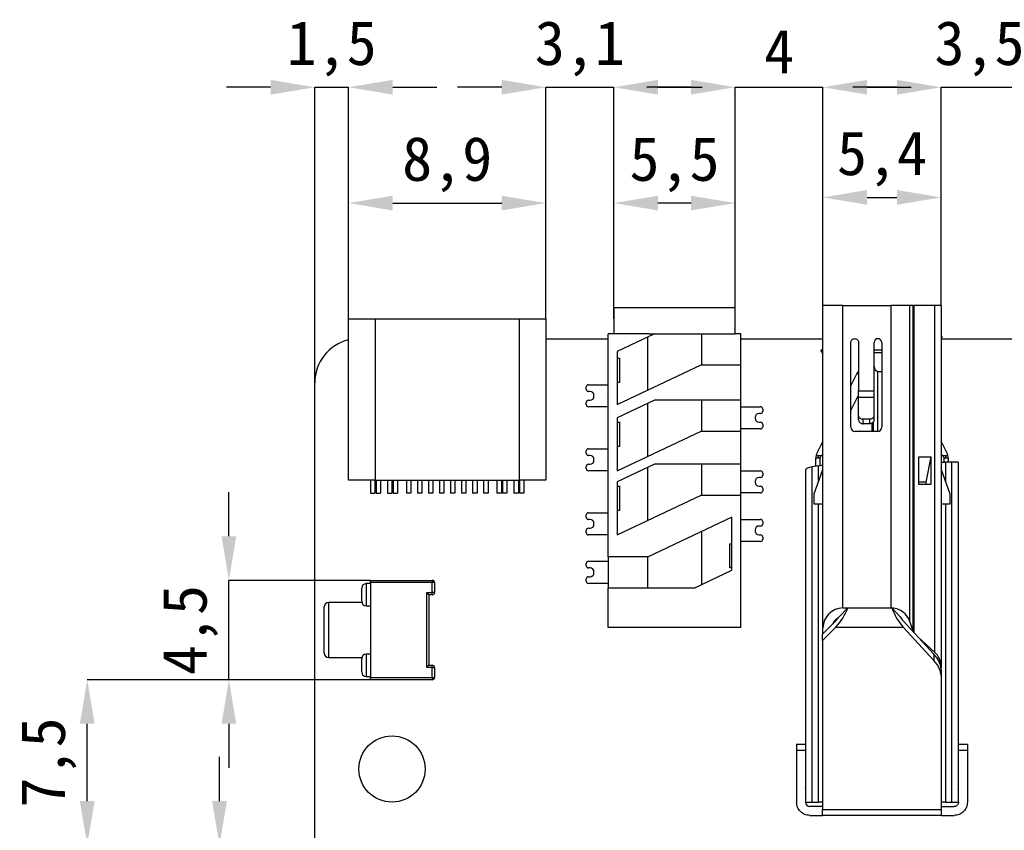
# Model space of a CAD drawing. Header units: millimetres. Extents: x 1690 to 1902, y 2170 to 2414.
# Tile 13 of 35: x 1692 to 1736, y 2293 to 2330. Entities that reach past the tile are written whole.
import ezdxf

# ---------------------------------------------------------------- set-up
doc = ezdxf.new("R2010")
doc.units = ezdxf.units.MM
doc.styles.add('黑体高度2mm', font='simhei.ttf', dxfattribs={"height": 2})
doc.dimstyles.new('红色高度2mm', dxfattribs={"dimtxt": 2, "dimasz": 2, "dimexe": 0, "dimexo": 0, "dimtad": 1, "dimdec": 1, "dimtxsty": '黑体高度2mm', "dimcen": 2.5, "dimclrd": 1, "dimclre": 1, "dimclrt": 1, "dimadec": 0, "dimazin": 0, "dimtfac": 1, "dimtdec": 1, "dimtmove": 0, "dimatfit": 3, "dimfxl": 1, "dimarcsym": 0})

# ---------------------------------------------------------------- blocks, each defined once
blk = doc.blocks.new('*D8')
at = {"color": 1, "lineweight": -2, "transparency": 16777216}
for p, q in [((1702.918, 2327.095), (1700.918, 2327.095)), ((1704.918, 2313.704), (1704.918, 2327.095)), ((1704.918, 2327.095), (1706.448, 2327.095)), ((1706.448, 2316.599), (1706.448, 2327.095)), ((1708.448, 2327.095), (1710.448, 2327.095))]:
    blk.add_line(p, q, dxfattribs=at)
at = {"color": 1, "transparency": 16777216}
for points in [[(1702.918, 2327.428), (1702.918, 2326.761), (1704.918, 2327.095)], [(1708.448, 2327.428), (1708.448, 2326.761), (1706.448, 2327.095)]]:
    blk.add_solid(points, dxfattribs=at)
at = {"layer": 'Defpoints', "color": 0, "transparency": 16777216}
for p in [(1706.448, 2327.095), (1706.448, 2316.599), (1704.918, 2313.704)]:
    blk.add_point(p, dxfattribs=at)
at = {"color": 1, "transparency": 16777216, "insert": (1705.683, 2328.843), "char_height": 2, "attachment_point": 5, "style": '黑体高度2mm'}
blk.add_mtext('1,5', dxfattribs=at)
blk = doc.blocks.new('*D9')
at = {"color": 1, "lineweight": -2, "transparency": 16777216}
for p, q in [((1706.448, 2316.599), (1706.448, 2321.847)), ((1708.448, 2321.847), (1713.388, 2321.847)), ((1715.388, 2316.599), (1715.388, 2321.847))]:
    blk.add_line(p, q, dxfattribs=at)
at = {"color": 1, "transparency": 16777216}
for points in [[(1708.448, 2322.18), (1708.448, 2321.514), (1706.448, 2321.847)], [(1713.388, 2322.18), (1713.388, 2321.514), (1715.388, 2321.847)]]:
    blk.add_solid(points, dxfattribs=at)
at = {"layer": 'Defpoints', "color": 0, "transparency": 16777216}
for p in [(1715.388, 2321.847), (1706.448, 2316.599), (1715.388, 2316.599)]:
    blk.add_point(p, dxfattribs=at)
at = {"color": 1, "transparency": 16777216, "insert": (1710.918, 2323.596), "char_height": 2, "attachment_point": 5, "style": '黑体高度2mm'}
blk.add_mtext('8,9', dxfattribs=at)
blk = doc.blocks.new('*D10')
at = {"color": 1, "lineweight": -2, "transparency": 16777216}
for p, q in [((1713.388, 2327.095), (1711.388, 2327.095)), ((1715.388, 2316.599), (1715.388, 2327.095)), ((1715.388, 2327.095), (1718.468, 2327.095)), ((1718.468, 2316.599), (1718.468, 2327.095)), ((1720.468, 2327.095), (1722.468, 2327.095))]:
    blk.add_line(p, q, dxfattribs=at)
at = {"color": 1, "transparency": 16777216}
for points in [[(1713.388, 2327.428), (1713.388, 2326.761), (1715.388, 2327.095)], [(1720.468, 2327.428), (1720.468, 2326.761), (1718.468, 2327.095)]]:
    blk.add_solid(points, dxfattribs=at)
at = {"layer": 'Defpoints', "color": 0, "transparency": 16777216}
for p in [(1718.468, 2327.095), (1715.388, 2316.599), (1718.468, 2316.599)]:
    blk.add_point(p, dxfattribs=at)
at = {"color": 1, "transparency": 16777216, "insert": (1716.928, 2328.843), "char_height": 2, "attachment_point": 5, "style": '黑体高度2mm'}
blk.add_mtext('3,1', dxfattribs=at)
blk = doc.blocks.new('*D11')
at = {"color": 1, "lineweight": -2, "transparency": 16777216}
for p, q in [((1718.468, 2317.116), (1718.468, 2321.847)), ((1721.968, 2321.847), (1720.468, 2321.847)), ((1723.968, 2317.116), (1723.968, 2321.847))]:
    blk.add_line(p, q, dxfattribs=at)
at = {"color": 1, "transparency": 16777216}
for points in [[(1720.468, 2322.18), (1720.468, 2321.514), (1718.468, 2321.847)], [(1721.968, 2322.18), (1721.968, 2321.514), (1723.968, 2321.847)]]:
    blk.add_solid(points, dxfattribs=at)
at = {"layer": 'Defpoints', "color": 0, "transparency": 16777216}
for p in [(1718.468, 2321.847), (1718.468, 2317.116), (1723.968, 2317.116)]:
    blk.add_point(p, dxfattribs=at)
at = {"color": 1, "transparency": 16777216, "insert": (1721.218, 2323.596), "char_height": 2, "attachment_point": 5, "style": '黑体高度2mm'}
blk.add_mtext('5,5', dxfattribs=at)
blk = doc.blocks.new('*D12')
at = {"color": 1, "lineweight": -2, "transparency": 16777216}
for p, q in [((1721.968, 2327.095), (1719.968, 2327.095)), ((1723.968, 2317.116), (1723.968, 2327.095)), ((1723.968, 2327.095), (1727.943, 2327.095)), ((1727.943, 2317.116), (1727.943, 2327.095)), ((1729.943, 2327.095), (1731.943, 2327.095))]:
    blk.add_line(p, q, dxfattribs=at)
at = {"color": 1, "transparency": 16777216}
for points in [[(1721.968, 2327.428), (1721.968, 2326.761), (1723.968, 2327.095)], [(1729.943, 2327.428), (1729.943, 2326.761), (1727.943, 2327.095)]]:
    blk.add_solid(points, dxfattribs=at)
at = {"layer": 'Defpoints', "color": 0, "transparency": 16777216}
for p in [(1727.943, 2327.095), (1723.968, 2317.116), (1727.943, 2317.116)]:
    blk.add_point(p, dxfattribs=at)
at = {"color": 1, "transparency": 16777216, "insert": (1725.956, 2328.72), "char_height": 2, "attachment_point": 5, "style": '黑体高度2mm'}
blk.add_mtext('4', dxfattribs=at)
blk = doc.blocks.new('*D13')
at = {"color": 1, "lineweight": -2, "transparency": 16777216}
for p, q in [((1727.943, 2317.204), (1727.943, 2322.105)), ((1729.943, 2322.105), (1731.293, 2322.105)), ((1733.293, 2317.204), (1733.293, 2322.105))]:
    blk.add_line(p, q, dxfattribs=at)
at = {"color": 1, "transparency": 16777216}
for points in [[(1729.943, 2322.438), (1729.943, 2321.772), (1727.943, 2322.105)], [(1731.293, 2322.438), (1731.293, 2321.772), (1733.293, 2322.105)]]:
    blk.add_solid(points, dxfattribs=at)
at = {"layer": 'Defpoints', "color": 0, "transparency": 16777216}
for p in [(1733.293, 2322.105), (1727.943, 2317.204), (1733.293, 2317.204)]:
    blk.add_point(p, dxfattribs=at)
at = {"color": 1, "transparency": 16777216, "insert": (1730.618, 2323.854), "char_height": 2, "attachment_point": 5, "style": '黑体高度2mm'}
blk.add_mtext('5,4', dxfattribs=at)
blk = doc.blocks.new('*D14')
at = {"color": 1, "lineweight": -2, "transparency": 16777216}
for p, q in [((1731.293, 2327.095), (1729.293, 2327.095)), ((1733.293, 2317.204), (1733.293, 2327.095)), ((1733.293, 2327.095), (1736.778, 2327.095)), ((1736.778, 2317.204), (1736.778, 2327.095)), ((1738.778, 2327.095), (1740.778, 2327.095))]:
    blk.add_line(p, q, dxfattribs=at)
at = {"color": 1, "transparency": 16777216}
for points in [[(1731.293, 2327.428), (1731.293, 2326.761), (1733.293, 2327.095)], [(1738.778, 2327.428), (1738.778, 2326.761), (1736.778, 2327.095)]]:
    blk.add_solid(points, dxfattribs=at)
at = {"layer": 'Defpoints', "color": 0, "transparency": 16777216}
for p in [(1736.778, 2327.095), (1733.293, 2317.204), (1736.778, 2317.204)]:
    blk.add_point(p, dxfattribs=at)
at = {"color": 1, "transparency": 16777216, "insert": (1735.036, 2328.843), "char_height": 2, "attachment_point": 5, "style": '黑体高度2mm'}
blk.add_mtext('3,5', dxfattribs=at)
blk = doc.blocks.new('*D27')
at = {"color": 1, "lineweight": -2, "transparency": 16777216}
for p, q in [((1700.601, 2294.754), (1700.601, 2296.754)), ((1707.443, 2292.754), (1700.601, 2292.754)), ((1700.601, 2288.254), (1700.601, 2292.754)), ((1707.443, 2288.254), (1700.601, 2288.254)), ((1700.601, 2286.254), (1700.601, 2284.254))]:
    blk.add_line(p, q, dxfattribs=at)
at = {"color": 1, "transparency": 16777216}
for points in [[(1700.268, 2294.754), (1700.935, 2294.754), (1700.601, 2292.754)], [(1700.268, 2286.254), (1700.935, 2286.254), (1700.601, 2288.254)]]:
    blk.add_solid(points, dxfattribs=at)
at = {"layer": 'Defpoints', "color": 0, "transparency": 16777216}
for p in [(1700.601, 2292.754), (1707.443, 2292.754), (1707.443, 2288.254)]:
    blk.add_point(p, dxfattribs=at)
at = {"color": 1, "transparency": 16777216, "insert": (1698.853, 2290.504), "char_height": 2, "attachment_point": 5, "rotation": 90, "style": '黑体高度2mm'}
blk.add_mtext('4,5', dxfattribs=at)
blk = doc.blocks.new('*D28')
at = {"color": 1, "lineweight": -2, "transparency": 16777216}
for p, q in [((1707.443, 2300.254), (1694.609, 2300.254)), ((1694.609, 2294.754), (1694.609, 2298.254)), ((1707.443, 2292.754), (1694.609, 2292.754))]:
    blk.add_line(p, q, dxfattribs=at)
at = {"color": 1, "transparency": 16777216}
for points in [[(1694.276, 2298.254), (1694.943, 2298.254), (1694.609, 2300.254)], [(1694.276, 2294.754), (1694.943, 2294.754), (1694.609, 2292.754)]]:
    blk.add_solid(points, dxfattribs=at)
at = {"layer": 'Defpoints', "color": 0, "transparency": 16777216}
for p in [(1694.609, 2300.254), (1707.443, 2300.254), (1707.443, 2292.754)]:
    blk.add_point(p, dxfattribs=at)
at = {"color": 1, "transparency": 16777216, "insert": (1692.861, 2296.504), "char_height": 2, "attachment_point": 5, "rotation": 90, "style": '黑体高度2mm'}
blk.add_mtext('7,5', dxfattribs=at)
blk = doc.blocks.new('*D29')
at = {"color": 1, "lineweight": -2, "transparency": 16777216}
for p, q in [((1701.026, 2306.754), (1701.026, 2308.754)), ((1707.443, 2304.754), (1701.026, 2304.754)), ((1701.026, 2300.254), (1701.026, 2304.754)), ((1707.443, 2300.254), (1701.026, 2300.254)), ((1701.026, 2298.254), (1701.026, 2296.254))]:
    blk.add_line(p, q, dxfattribs=at)
at = {"color": 1, "transparency": 16777216}
for points in [[(1700.693, 2306.754), (1701.36, 2306.754), (1701.026, 2304.754)], [(1700.693, 2298.254), (1701.36, 2298.254), (1701.026, 2300.254)]]:
    blk.add_solid(points, dxfattribs=at)
at = {"layer": 'Defpoints', "color": 0, "transparency": 16777216}
for p in [(1701.026, 2304.754), (1707.443, 2304.754), (1707.443, 2300.254)]:
    blk.add_point(p, dxfattribs=at)
at = {"color": 1, "transparency": 16777216, "insert": (1699.278, 2302.504), "char_height": 2, "attachment_point": 5, "rotation": 90, "style": '黑体高度2mm'}
blk.add_mtext('4,5', dxfattribs=at)

msp = doc.modelspace()

# ---------------------------------------------------------------- linework, layer by layer
at = {"color": 7, "linetype": 'Continuous', "lineweight": 25}
for p, q in [((1718.468, 2317.116), (1718.468, 2315.916)), ((1718.468, 2317.116), (1723.968, 2317.116)), ((1723.968, 2315.916), (1723.968, 2317.116)), ((1727.943, 2302.604), (1727.943, 2317.204)), ((1728.843, 2317.204), (1727.943, 2317.204)), ((1728.843, 2303.504), (1728.843, 2317.204)), ((1728.843, 2317.204), (1731.027, 2317.204)), ((1731.027, 2303.504), (1731.027, 2317.204)), ((1731.885, 2317.204), (1731.027, 2317.204)), ((1731.885, 2302.875), (1731.885, 2317.204)), ((1732.034, 2317.204), (1731.885, 2317.204)), ((1732.034, 2317.204), (1732.062, 2317.204)), ((1733.001, 2317.204), (1732.062, 2317.204)), ((1733.001, 2317.204), (1733.001, 2301.498)), ((1733.293, 2317.204), (1733.001, 2317.204)), ((1733.293, 2317.204), (1733.293, 2300.835)), ((1706.448, 2309.299), (1706.448, 2316.599)), ((1706.448, 2316.599), (1707.648, 2316.599)), ((1707.648, 2316.599), (1707.648, 2309.299)), ((1707.648, 2316.599), (1714.188, 2316.599)), ((1714.188, 2309.299), (1714.188, 2316.599)), ((1714.188, 2316.599), (1715.388, 2316.599)), ((1715.388, 2316.599), (1715.388, 2309.299)), ((1718.218, 2305.816), (1718.218, 2315.916)), ((1720.073, 2315.916), (1718.218, 2315.916)), ((1720.307, 2315.916), (1718.618, 2315.116)), ((1719.988, 2315.764), (1719.988, 2313.364)), ((1720.073, 2315.916), (1723.968, 2315.916)), ((1722.449, 2314.516), (1722.449, 2315.916)), ((1724.218, 2315.916), (1723.968, 2315.916)), ((1724.218, 2314.516), (1724.218, 2315.916)), ((1733.349, 2315.781), (1733.293, 2315.816)), ((1733.349, 2315.781), (1733.301, 2315.704)), ((1715.388, 2315.704), (1718.218, 2315.704)), ((1724.218, 2315.704), (1727.943, 2315.704)), ((1729.208, 2311.704), (1729.208, 2315.529)), ((1729.558, 2315.529), (1729.558, 2313.334)), ((1730.258, 2313.334), (1730.258, 2315.529)), ((1730.608, 2315.529), (1730.608, 2311.704)), ((1733.301, 2315.704), (1736.778, 2315.704)), ((1718.618, 2315.116), (1718.618, 2312.716)), ((1727.85, 2315.174), (1727.943, 2315.236)), ((1727.947, 2315.026), (1727.85, 2315.174)), ((1730.258, 2315.204), (1730.608, 2315.204)), ((1718.618, 2314.816), (1718.718, 2314.816)), ((1718.618, 2312.716), (1722.418, 2314.516)), ((1718.718, 2314.816), (1718.718, 2313.716)), ((1722.418, 2314.516), (1724.218, 2314.516)), ((1724.218, 2312.916), (1724.218, 2314.516)), ((1729.48, 2314.128), (1729.208, 2313.584)), ((1729.558, 2314.242), (1729.48, 2314.128)), ((1730.608, 2314.204), (1730.433, 2314.204)), ((1704.918, 2291.71), (1704.918, 2313.704)), ((1717.218, 2313.416), (1717.218, 2313.516)), ((1717.318, 2313.616), (1718.218, 2313.616)), ((1718.718, 2313.716), (1718.618, 2313.716)), ((1717.388, 2313.316), (1717.318, 2313.316)), ((1717.568, 2313.096), (1717.568, 2313.136)), ((1729.558, 2313.334), (1730.258, 2313.334)), ((1729.558, 2313.054), (1729.558, 2313.334)), ((1729.558, 2312.234), (1729.558, 2313.054)), ((1729.558, 2313.054), (1730.258, 2313.054)), ((1730.258, 2313.054), (1730.258, 2313.334)), ((1730.258, 2312.234), (1730.258, 2313.054)), ((1717.218, 2312.716), (1717.218, 2312.816)), ((1717.318, 2312.916), (1717.388, 2312.916)), ((1718.218, 2312.616), (1717.318, 2312.616)), ((1720.307, 2312.916), (1718.618, 2312.116)), ((1719.988, 2312.764), (1719.988, 2310.364)), ((1724.218, 2312.916), (1720.307, 2312.916)), ((1722.449, 2311.516), (1722.449, 2312.916)), ((1724.218, 2311.516), (1724.218, 2312.916)), ((1724.218, 2312.616), (1725.118, 2312.616)), ((1725.118, 2312.316), (1725.048, 2312.316)), ((1725.218, 2312.516), (1725.218, 2312.416)), ((1729.558, 2312.028), (1729.558, 2312.234)), ((1730.258, 2312.028), (1730.258, 2312.234)), ((1718.618, 2312.116), (1718.618, 2309.716)), ((1718.618, 2311.916), (1718.718, 2311.916)), ((1718.718, 2311.916), (1718.718, 2310.816)), ((1724.868, 2312.136), (1724.868, 2312.096)), ((1725.048, 2311.916), (1725.118, 2311.916)), ((1725.218, 2311.816), (1725.218, 2311.716)), ((1730.058, 2312.053), (1729.758, 2312.053)), ((1729.758, 2311.849), (1729.758, 2312.053)), ((1730.058, 2311.849), (1729.758, 2311.849)), ((1730.058, 2312.053), (1730.058, 2311.849)), ((1730.168, 2311.504), (1730.168, 2311.878)), ((1730.233, 2311.504), (1730.233, 2311.945)), ((1718.618, 2309.716), (1722.418, 2311.516)), ((1722.418, 2311.516), (1724.218, 2311.516)), ((1725.118, 2311.616), (1724.218, 2311.616)), ((1724.218, 2310.016), (1724.218, 2311.516)), ((1730.408, 2311.504), (1729.408, 2311.504)), ((1727.943, 2311.054), (1727.671, 2310.51)), ((1733.565, 2310.51), (1733.293, 2311.054)), ((1717.218, 2310.516), (1717.218, 2310.616)), ((1717.318, 2310.716), (1718.218, 2310.716)), ((1717.388, 2310.416), (1717.318, 2310.416)), ((1718.718, 2310.816), (1718.618, 2310.816)), ((1727.69, 2310.404), (1727.857, 2310.404)), ((1727.857, 2310.404), (1727.798, 2310.286)), ((1727.943, 2310.404), (1727.857, 2310.404)), ((1733.38, 2310.404), (1733.293, 2310.404)), ((1733.439, 2310.286), (1733.38, 2310.404)), ((1733.38, 2310.404), (1733.546, 2310.404)), ((1717.318, 2310.016), (1717.388, 2310.016)), ((1717.568, 2310.196), (1717.568, 2310.236)), ((1720.307, 2310.016), (1718.618, 2309.216)), ((1724.218, 2310.016), (1720.307, 2310.016)), ((1722.449, 2308.616), (1722.449, 2310.016)), ((1724.218, 2308.616), (1724.218, 2310.016)), ((1727.744, 2309.936), (1727.46, 2309.89)), ((1727.618, 2309.915), (1727.618, 2310.286)), ((1732.28, 2310.354), (1732.833, 2310.354)), ((1732.28, 2309.104), (1732.28, 2310.354)), ((1732.833, 2310.354), (1732.596, 2309.204)), ((1732.833, 2310.354), (1732.833, 2309.104)), ((1733.293, 2310.104), (1733.492, 2310.104)), ((1733.776, 2310.104), (1733.492, 2310.104)), ((1733.618, 2310.286), (1733.618, 2310.104)), ((1733.776, 2294.704), (1733.776, 2310.104)), ((1734.068, 2310.104), (1734.068, 2294.704)), ((1717.218, 2309.816), (1717.218, 2309.916)), ((1718.218, 2309.716), (1717.318, 2309.716)), ((1719.988, 2309.864), (1719.988, 2307.464)), ((1724.218, 2309.716), (1725.118, 2309.716)), ((1725.218, 2309.616), (1725.218, 2309.516)), ((1727.168, 2294.704), (1727.168, 2309.773)), ((1727.46, 2294.704), (1727.46, 2309.89)), ((1727.543, 2308.674), (1727.943, 2309.774)), ((1733.293, 2309.774), (1733.693, 2308.674)), ((1707.648, 2309.299), (1706.448, 2309.299)), ((1707.443, 2309.299), (1707.443, 2308.699)), ((1707.643, 2309.299), (1707.643, 2308.699)), ((1707.648, 2309.299), (1714.188, 2309.299)), ((1707.693, 2309.299), (1707.693, 2308.699)), ((1707.893, 2309.299), (1707.893, 2308.699)), ((1708.216, 2309.299), (1708.216, 2308.699)), ((1708.416, 2309.299), (1708.416, 2308.699)), ((1708.466, 2309.299), (1708.466, 2308.699)), ((1708.666, 2309.299), (1708.666, 2308.699)), ((1709.068, 2309.299), (1709.068, 2308.699)), ((1709.268, 2309.299), (1709.268, 2308.699)), ((1709.568, 2309.299), (1709.568, 2308.699)), ((1709.768, 2309.299), (1709.768, 2308.699)), ((1710.068, 2309.299), (1710.068, 2308.699)), ((1710.268, 2309.299), (1710.268, 2308.699)), ((1710.568, 2309.299), (1710.568, 2308.699)), ((1710.768, 2309.299), (1710.768, 2308.699)), ((1711.068, 2309.299), (1711.068, 2308.699)), ((1711.268, 2309.299), (1711.268, 2308.699)), ((1711.568, 2309.299), (1711.568, 2308.699)), ((1711.768, 2309.299), (1711.768, 2308.699)), ((1712.068, 2309.299), (1712.068, 2308.699)), ((1712.268, 2309.299), (1712.268, 2308.699)), ((1712.568, 2309.299), (1712.568, 2308.699)), ((1712.768, 2309.299), (1712.768, 2308.699)), ((1713.171, 2309.299), (1713.171, 2308.699)), ((1713.371, 2309.299), (1713.371, 2308.699)), ((1713.421, 2309.299), (1713.421, 2308.699)), ((1713.621, 2309.299), (1713.621, 2308.699)), ((1713.943, 2309.299), (1713.943, 2308.699)), ((1714.143, 2309.299), (1714.143, 2308.699)), ((1715.388, 2309.299), (1714.188, 2309.299)), ((1714.193, 2309.299), (1714.193, 2308.699)), ((1714.393, 2309.299), (1714.393, 2308.699)), ((1718.618, 2309.216), (1718.618, 2306.816)), ((1724.868, 2309.236), (1724.868, 2309.196)), ((1725.118, 2309.416), (1725.048, 2309.416)), ((1732.596, 2309.204), (1732.28, 2309.204)), ((1732.833, 2309.104), (1732.28, 2309.104)), ((1732.596, 2309.204), (1732.596, 2309.104)), ((1707.443, 2308.699), (1707.643, 2308.699)), ((1707.693, 2308.699), (1707.893, 2308.699)), ((1708.216, 2308.699), (1708.416, 2308.699)), ((1708.466, 2308.699), (1708.666, 2308.699)), ((1709.268, 2308.699), (1709.068, 2308.699)), ((1709.768, 2308.699), (1709.568, 2308.699)), ((1710.268, 2308.699), (1710.068, 2308.699)), ((1710.768, 2308.699), (1710.568, 2308.699)), ((1711.268, 2308.699), (1711.068, 2308.699)), ((1711.768, 2308.699), (1711.568, 2308.699)), ((1712.268, 2308.699), (1712.068, 2308.699)), ((1712.768, 2308.699), (1712.568, 2308.699)), ((1713.371, 2308.699), (1713.171, 2308.699)), ((1713.621, 2308.699), (1713.421, 2308.699)), ((1714.143, 2308.699), (1713.943, 2308.699)), ((1714.393, 2308.699), (1714.193, 2308.699)), ((1718.618, 2309.016), (1718.718, 2309.016)), ((1718.618, 2306.816), (1722.418, 2308.616)), ((1718.718, 2309.016), (1718.718, 2307.916)), ((1722.418, 2308.616), (1724.218, 2308.616)), ((1725.118, 2308.716), (1724.218, 2308.716)), ((1724.218, 2302.616), (1724.218, 2308.616)), ((1725.048, 2309.016), (1725.118, 2309.016)), ((1725.218, 2308.916), (1725.218, 2308.816)), ((1727.543, 2308.204), (1727.543, 2308.674)), ((1733.693, 2308.674), (1733.693, 2308.204)), ((1727.943, 2308.204), (1727.543, 2308.204)), ((1733.693, 2308.204), (1733.293, 2308.204)), ((1717.218, 2307.616), (1717.218, 2307.716)), ((1717.318, 2307.816), (1718.218, 2307.816)), ((1718.718, 2307.916), (1718.618, 2307.916)), ((1717.388, 2307.516), (1717.318, 2307.516)), ((1717.568, 2307.296), (1717.568, 2307.336)), ((1723.818, 2307.616), (1720.018, 2305.816)), ((1723.818, 2305.216), (1723.818, 2307.616)), ((1724.218, 2307.516), (1725.118, 2307.516)), ((1725.218, 2307.416), (1725.218, 2307.316)), ((1717.218, 2306.916), (1717.218, 2307.016)), ((1717.318, 2307.116), (1717.388, 2307.116)), ((1718.218, 2306.816), (1717.318, 2306.816)), ((1722.449, 2304.567), (1722.449, 2306.967)), ((1724.868, 2307.036), (1724.868, 2306.996)), ((1725.118, 2307.216), (1725.048, 2307.216)), ((1725.048, 2306.816), (1725.118, 2306.816)), ((1723.718, 2305.316), (1723.718, 2306.416)), ((1723.718, 2306.416), (1723.818, 2306.416)), ((1725.118, 2306.516), (1724.218, 2306.516)), ((1725.218, 2306.716), (1725.218, 2306.616)), ((1717.218, 2305.416), (1717.218, 2305.516)), ((1717.318, 2305.616), (1718.218, 2305.616)), ((1720.018, 2305.816), (1718.218, 2305.816)), ((1718.218, 2305.816), (1718.218, 2304.416)), ((1719.988, 2305.816), (1719.988, 2304.416)), ((1717.388, 2305.316), (1717.318, 2305.316)), ((1717.568, 2305.096), (1717.568, 2305.136)), ((1722.13, 2304.416), (1723.818, 2305.216)), ((1723.818, 2305.316), (1723.718, 2305.316)), ((1707.443, 2304.604), (1707.243, 2304.604)), ((1707.443, 2304.754), (1710.243, 2304.754)), ((1707.443, 2304.654), (1707.443, 2304.754)), ((1710.243, 2304.654), (1707.443, 2304.654)), ((1707.443, 2304.654), (1707.443, 2300.354)), ((1710.243, 2304.754), (1710.243, 2304.654)), ((1710.243, 2304.204), (1710.243, 2304.654)), ((1710.343, 2304.654), (1710.243, 2304.654)), ((1710.343, 2304.654), (1710.343, 2304.204)), ((1717.218, 2304.716), (1717.218, 2304.816)), ((1717.318, 2304.916), (1717.388, 2304.916)), ((1718.218, 2304.616), (1717.318, 2304.616)), ((1707.043, 2303.804), (1707.043, 2304.404)), ((1709.993, 2304.204), (1710.243, 2304.204)), ((1709.993, 2300.804), (1709.993, 2304.204)), ((1709.993, 2304.204), (1710.093, 2304.104)), ((1710.243, 2304.104), (1710.243, 2304.204)), ((1710.343, 2304.204), (1710.243, 2304.204)), ((1718.218, 2302.616), (1718.218, 2304.416)), ((1718.218, 2304.416), (1722.13, 2304.416)), ((1707.049, 2303.754), (1705.543, 2303.754)), ((1710.093, 2304.104), (1710.093, 2300.904)), ((1710.243, 2304.104), (1710.093, 2304.104)), ((1705.343, 2301.454), (1705.343, 2303.554)), ((1707.243, 2303.604), (1707.443, 2303.604)), ((1729.068, 2303.504), (1728.672, 2303.104)), ((1728.843, 2303.504), (1729.068, 2303.504)), ((1729.068, 2303.504), (1731.027, 2303.504)), ((1731.068, 2303.504), (1731.027, 2303.504)), ((1731.436, 2303.104), (1731.069, 2303.503)), ((1727.918, 2302.31), (1728.524, 2302.921)), ((1731.573, 2302.921), (1732.963, 2301.408)), ((1731.885, 2302.875), (1732.026, 2302.428)), ((1724.218, 2302.616), (1718.218, 2302.616)), ((1728.524, 2302.638), (1727.918, 2302.027)), ((1727.943, 2302.335), (1727.943, 2302.604)), ((1728.524, 2302.638), (1731.573, 2302.638)), ((1732.963, 2301.125), (1731.573, 2302.638)), ((1727.918, 2302.027), (1727.918, 2302.31)), ((1727.918, 2302.027), (1727.918, 2294.368)), ((1732.236, 2302.2), (1733.001, 2301.498)), ((1705.543, 2301.254), (1707.049, 2301.254)), ((1707.043, 2300.604), (1707.043, 2301.204)), ((1707.443, 2301.404), (1707.243, 2301.404)), ((1732.963, 2301.408), (1732.963, 2301.125)), ((1709.993, 2300.804), (1710.093, 2300.904)), ((1710.243, 2300.804), (1709.993, 2300.804)), ((1710.093, 2300.904), (1710.243, 2300.904)), ((1710.243, 2300.804), (1710.243, 2300.904)), ((1710.243, 2300.354), (1710.243, 2300.804)), ((1710.243, 2300.804), (1710.343, 2300.804)), ((1710.343, 2300.804), (1710.343, 2300.354)), ((1733.293, 2300.835), (1733.293, 2300.794)), ((1733.318, 2300.278), (1733.318, 2300.56)), ((1707.243, 2300.404), (1707.443, 2300.404)), ((1707.443, 2300.354), (1710.243, 2300.354)), ((1707.443, 2300.254), (1707.443, 2300.354)), ((1710.243, 2300.254), (1707.443, 2300.254)), ((1710.243, 2300.354), (1710.243, 2300.254)), ((1710.243, 2300.354), (1710.343, 2300.354)), ((1733.318, 2294.368), (1733.318, 2300.278)), ((1727.148, 2297.314), (1726.748, 2297.314)), ((1726.748, 2297.314), (1726.748, 2297.064)), ((1726.748, 2297.064), (1726.748, 2294.704)), ((1726.748, 2297.064), (1727.148, 2297.064)), ((1727.148, 2297.314), (1727.148, 2297.064)), ((1727.148, 2297.064), (1727.148, 2294.704)), ((1734.488, 2297.314), (1734.088, 2297.314)), ((1734.088, 2297.064), (1734.088, 2297.314)), ((1734.088, 2294.704), (1734.088, 2297.064)), ((1734.088, 2297.064), (1734.488, 2297.064)), ((1734.488, 2297.314), (1734.488, 2297.064)), ((1734.488, 2297.064), (1734.488, 2294.704)), ((1727.168, 2296.654), (1727.148, 2296.654)), ((1734.068, 2296.654), (1734.088, 2296.654)), ((1727.168, 2295.274), (1727.148, 2295.319)), ((1734.068, 2295.274), (1734.088, 2295.319)), ((1727.168, 2294.704), (1727.46, 2294.704)), ((1727.918, 2294.504), (1727.348, 2294.504)), ((1727.46, 2294.704), (1727.744, 2294.704)), ((1727.918, 2294.704), (1727.744, 2294.704)), ((1727.918, 2294.368), (1733.318, 2294.368)), ((1727.918, 2294.104), (1727.918, 2294.368)), ((1733.492, 2294.704), (1733.318, 2294.704)), ((1733.318, 2294.504), (1733.888, 2294.504)), ((1733.318, 2294.104), (1733.318, 2294.368)), ((1733.492, 2294.704), (1733.776, 2294.704)), ((1727.348, 2294.104), (1727.918, 2294.104)), ((1733.318, 2294.104), (1727.918, 2294.104)), ((1733.318, 2294.104), (1733.888, 2294.104))]:
    msp.add_line(p, q, dxfattribs=at)
at = {"color": 8, "linetype": 'Continuous', "lineweight": 25}
for p, q in [((1732.034, 2302.419), (1732.034, 2317.204)), ((1732.062, 2317.204), (1732.062, 2302.389)), ((1730.258, 2315.071), (1730.608, 2315.071)), ((1730.433, 2311.506), (1730.433, 2314.204)), ((1729.558, 2313.166), (1729.208, 2312.466)), ((1727.744, 2309.228), (1727.744, 2309.936)), ((1727.798, 2310.286), (1727.798, 2309.946)), ((1733.439, 2310.104), (1733.439, 2310.286)), ((1733.492, 2310.104), (1733.492, 2309.228)), ((1727.744, 2294.704), (1727.744, 2308.204)), ((1733.492, 2308.204), (1733.492, 2294.704)), ((1707.243, 2304.604), (1707.243, 2303.604)), ((1705.543, 2303.754), (1705.543, 2301.254)), ((1707.243, 2301.404), (1707.243, 2300.404))]:
    msp.add_line(p, q, dxfattribs=at)
at = {"color": 7, "linetype": 'Continuous', "lineweight": 25}
msp.add_circle((1708.418, 2296.205), 1.5, dxfattribs=at)
for centre, radius, start, end in [((1706.918, 2313.704), 2, 103.5909, 180.0015), ((1730.433, 2315.529), 0.175, 0, 180), ((1717.318, 2313.516), 0.1, 90, 180), ((1717.318, 2313.416), 0.1, 180, 270), ((1717.388, 2313.136), 0.18, 0, 90), ((1717.388, 2313.096), 0.18, 270, 0), ((1717.318, 2312.816), 0.1, 90, 180), ((1717.318, 2312.716), 0.1, 180, 270), ((1725.118, 2312.516), 0.1, 0, 90), ((1725.048, 2312.136), 0.18, 90, 180), ((1725.118, 2312.416), 0.1, 270, 0), ((1725.048, 2312.096), 0.18, 180, 270), ((1725.118, 2311.816), 0.1, 0, 90), ((1725.118, 2311.716), 0.1, 270, 0), ((1729.408, 2311.704), 0.2, 180, 270), ((1730.408, 2311.704), 0.2, 270, 0), ((1717.318, 2310.616), 0.1, 90, 180), ((1717.318, 2310.516), 0.1, 180, 270), ((1717.388, 2310.236), 0.18, 0, 90), ((1728.118, 2310.286), 0.5, 166.3454, 180), ((1728.118, 2310.286), 0.5, 153.4349, 166.3454), ((1728.128, 2310.695), 0.526, 213.6146, 231.0891), ((1733.108, 2310.695), 0.526, 308.9109, 326.3854), ((1733.118, 2310.286), 0.5, 13.6546, 26.5651), ((1733.118, 2310.286), 0.5, 0, 13.6546), ((1717.318, 2309.916), 0.1, 90, 180), ((1717.388, 2310.196), 0.18, 270, 0), ((1717.318, 2309.816), 0.1, 180, 270), ((1725.118, 2309.616), 0.1, 0, 90), ((1725.118, 2309.516), 0.1, 270, 0), ((1725.048, 2309.236), 0.18, 90, 180), ((1725.048, 2309.196), 0.18, 180, 270), ((1725.118, 2308.916), 0.1, 0, 90), ((1725.118, 2308.816), 0.1, 270, 0), ((1717.318, 2307.716), 0.1, 90, 180), ((1717.318, 2307.616), 0.1, 180, 270), ((1717.388, 2307.336), 0.18, 0, 90), ((1717.388, 2307.296), 0.18, 270, 0), ((1725.118, 2307.416), 0.1, 0, 90), ((1725.118, 2307.316), 0.1, 270, 0), ((1717.318, 2307.016), 0.1, 90, 180), ((1717.318, 2306.916), 0.1, 180, 270), ((1725.048, 2307.036), 0.18, 90, 180), ((1725.048, 2306.996), 0.18, 180, 270), ((1725.118, 2306.716), 0.1, 0, 90), ((1725.118, 2306.616), 0.1, 270, 0), ((1717.318, 2305.516), 0.1, 90, 180), ((1717.318, 2305.416), 0.1, 180, 270), ((1717.388, 2305.136), 0.18, 0, 90), ((1717.388, 2305.096), 0.18, 270, 0), ((1707.243, 2304.404), 0.2, 90, 180), ((1710.243, 2304.654), 0.1, 0, 90), ((1717.318, 2304.816), 0.1, 90, 180), ((1717.318, 2304.716), 0.1, 180, 270), ((1710.243, 2304.204), 0.1, 270, 0), ((1705.543, 2303.554), 0.2, 90, 180), ((1707.243, 2303.804), 0.2, 180, 270), ((1728.843, 2302.604), 0.9, 90, 180), ((1731.027, 2302.604), 0.9, 17.5256, 87.3343), ((1728.843, 2302.604), 0.5, 113.6367, 161.1511), ((1705.543, 2301.454), 0.2, 180, 270), ((1732.393, 2300.835), 0.9, 0, 47.4896), ((1707.243, 2301.204), 0.2, 90, 180), ((1732.063, 2300.533), 1.255, 1.2698, 44.1887), ((1732.063, 2300.25), 1.255, 1.2698, 44.1887), ((1707.243, 2300.604), 0.2, 180, 270), ((1710.243, 2300.804), 0.1, 0, 90), ((1710.243, 2300.354), 0.1, 270, 0), ((1727.348, 2294.704), 0.2, 180, 270)]:
    msp.add_arc(centre, radius, start, end, dxfattribs=at)
for centre, major_axis, ratio, start_param, end_param in [((1727.33, 2310.015), (0.613, 0), 0.176327, 5.454336, 6.283185), ((1728.068, 2309.773), (0.9, 0), 0.176327, 2.312744, 3.141593), ((1728.524, 2303.275), (0.535, 0.877), 0.380275, 4.154916, 5.198557), ((1731.573, 2303.275), (-0.487, 0.882), 0.366332, 1.113511, 2.156646), ((1728.524, 2303.275), (0.297, 0.487), 0.380275, 4.154916, 4.593065), ((1731.573, 2303.275), (-0.271, 0.49), 0.366332, 1.718497, 2.156646)]:
    msp.add_ellipse(centre, major_axis=major_axis, ratio=ratio, start_param=start_param, end_param=end_param, dxfattribs=at)
for points, knots in [([(1729.208, 2315.529), (1729.21, 2315.549), (1729.214, 2315.588), (1729.244, 2315.641), (1729.289, 2315.681), (1729.344, 2315.703), (1729.404, 2315.707), (1729.461, 2315.69), (1729.51, 2315.655), (1729.544, 2315.606), (1729.557, 2315.561), (1729.558, 2315.536), (1729.558, 2315.529)], [0, 0, 0, 0, 0.107372, 0.214745, 0.322117, 0.42949, 0.536862, 0.644235, 0.751607, 0.85898, 0.966352, 1, 1, 1, 1]), ([(1730.433, 2314.204), (1730.424, 2314.206), (1730.405, 2314.208), (1730.365, 2314.234), (1730.312, 2314.308), (1730.268, 2314.423), (1730.261, 2314.518), (1730.258, 2314.561)], [0, 0, 0, 0, 0.061036, 0.131089, 0.317369, 0.692002, 1, 1, 1, 1]), ([(1729.758, 2312.053), (1729.736, 2312.055), (1729.691, 2312.059), (1729.631, 2312.089), (1729.586, 2312.134), (1729.562, 2312.185), (1729.559, 2312.22), (1729.558, 2312.234)], [0, 0, 0, 0, 0.213915, 0.427838, 0.641444, 0.85383, 1, 1, 1, 1]), ([(1730.258, 2312.234), (1730.256, 2312.214), (1730.252, 2312.172), (1730.218, 2312.118), (1730.168, 2312.078), (1730.111, 2312.056), (1730.074, 2312.054), (1730.058, 2312.053)], [0, 0, 0, 0, 0.213693, 0.427486, 0.639458, 0.852206, 1, 1, 1, 1]), ([(1729.558, 2312.028), (1729.56, 2312.007), (1729.565, 2311.966), (1729.599, 2311.913), (1729.649, 2311.873), (1729.706, 2311.852), (1729.743, 2311.85), (1729.758, 2311.849)], [0, 0, 0, 0, 0.214157, 0.428368, 0.641591, 0.855246, 1, 1, 1, 1]), ([(1730.258, 2312.028), (1730.256, 2312.007), (1730.252, 2311.966), (1730.218, 2311.913), (1730.167, 2311.873), (1730.111, 2311.852), (1730.073, 2311.85), (1730.058, 2311.849)], [0, 0, 0, 0, 0.214157, 0.428368, 0.641591, 0.855246, 1, 1, 1, 1])]:
    msp.add_open_spline(points, degree=3, knots=knots, dxfattribs=at)
at = {"color": 8, "linetype": 'Continuous', "lineweight": 25}
msp.add_open_spline([(1729.558, 2314.089), (1729.542, 2314.097), (1729.49, 2314.123), (1729.484, 2314.126), (1729.48, 2314.128)], degree=3, knots=[0, 0, 0, 0, 0.312934, 1, 1, 1, 1], dxfattribs=at)
at = {"color": 7, "linetype": 'Continuous', "lineweight": 25}
for points in [[(1727.798, 2310.286), (1727.771, 2310.286), (1727.718, 2310.286), (1727.662, 2310.286), (1727.625, 2310.286), (1727.62, 2310.286), (1727.618, 2310.286)], [(1733.618, 2310.286), (1733.616, 2310.286), (1733.611, 2310.286), (1733.574, 2310.286), (1733.518, 2310.286), (1733.465, 2310.286), (1733.439, 2310.286)], [(1734.068, 2310.104), (1734.064, 2310.104), (1734.057, 2310.104), (1733.997, 2310.104), (1733.906, 2310.104), (1733.82, 2310.104), (1733.776, 2310.104)], [(1727.348, 2294.104), (1727.27, 2294.113), (1727.112, 2294.132), (1726.914, 2294.27), (1726.775, 2294.469), (1726.757, 2294.626), (1726.748, 2294.704)], [(1733.776, 2294.704), (1733.82, 2294.704), (1733.906, 2294.704), (1733.997, 2294.704), (1734.057, 2294.704), (1734.064, 2294.704), (1734.068, 2294.704)], [(1734.488, 2294.704), (1734.479, 2294.626), (1734.461, 2294.469), (1734.322, 2294.27), (1734.124, 2294.132), (1733.967, 2294.113), (1733.888, 2294.104)], [(1734.088, 2294.704), (1734.085, 2294.678), (1734.079, 2294.626), (1734.033, 2294.56), (1733.967, 2294.513), (1733.914, 2294.507), (1733.888, 2294.504)]]:
    msp.add_open_spline(points, degree=3, dxfattribs=at)

# ---------------------------------------------------------------- dimensions: what is measured, and where the dimension line sits
at = {"color": 3}
for base, p1, p2, picture, middle in [((1706.448, 2327.095), (1704.918, 2313.704), (1706.448, 2316.599), '*D8', (1705.683, 2327.095)), ((1718.468, 2327.095), (1715.388, 2316.599), (1718.468, 2316.599), '*D10', (1716.928, 2327.095)), ((1736.778, 2327.095), (1733.293, 2317.204), (1736.778, 2317.204), '*D14', (1735.036, 2327.095)), ((1733.293197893, 2322.105130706), (1727.943197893, 2317.20445224), (1733.293197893, 2317.20445224), '*D13', (1730.618197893, 2322.105130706))]:
    dim = msp.add_linear_dim(base=base, p1=p1, p2=p2, dimstyle='红色高度2mm', dxfattribs=at)
    dim.commit()
    dim.dimension.update_dxf_attribs({"geometry": picture, "text_midpoint": middle, "dimtype": 160})
for base, p1, p2, picture, middle in [((1727.943, 2327.095), (1723.968, 2317.116), (1727.943, 2317.116), '*D12', (1725.956, 2328.72)), ((1715.388, 2321.847), (1706.448, 2316.599), (1715.388, 2316.599), '*D9', (1710.918, 2323.596)), ((1718.468, 2321.847), (1723.968, 2317.116), (1718.468, 2317.116), '*D11', (1721.218, 2323.596))]:
    dim = msp.add_linear_dim(base=base, p1=p1, p2=p2, dimstyle='红色高度2mm', dxfattribs=at)
    dim.commit()
    dim.dimension.update_dxf_attribs({"geometry": picture, "text_midpoint": middle})
for base, p1, p2, picture, middle in [((1701.026, 2304.754), (1707.443, 2300.254), (1707.443, 2304.754), '*D29', (1701.026, 2302.504)), ((1700.601, 2292.754), (1707.443, 2288.254), (1707.443, 2292.754), '*D27', (1700.601, 2290.504))]:
    dim = msp.add_linear_dim(base=base, p1=p1, p2=p2, angle=90, dimstyle='红色高度2mm')
    dim.commit()
    dim.dimension.update_dxf_attribs({"geometry": picture, "text_midpoint": middle, "dimtype": 160})
dim = msp.add_linear_dim(base=(1694.609, 2300.254), p1=(1707.443, 2292.754), p2=(1707.443, 2300.254), angle=90, dimstyle='红色高度2mm')
dim.commit()
dim.dimension.update_dxf_attribs({"geometry": '*D28', "text_midpoint": (1692.861, 2296.504)})

doc.saveas('drawing.dxf')
